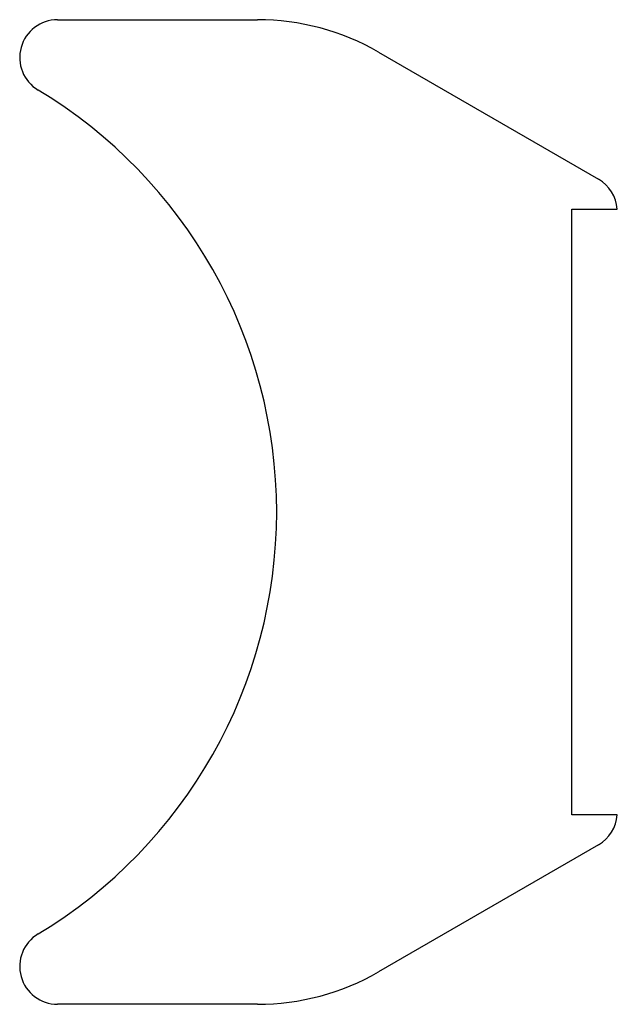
# Model space of a CAD drawing. Header units: millimetres. Extents: x 0 to 79, y 0 to 130.
import ezdxf

# ---------------------------------------------------------------- set-up
doc = ezdxf.new("R2010")
doc.units = ezdxf.units.MM
doc.linetypes.add('SLD-Sürekli', pattern=[0])

msp = doc.modelspace()

# ---------------------------------------------------------------- linework, layer by layer
at = {"color": 7, "linetype": 'SLD-Sürekli', "lineweight": 25}
for p, q in [((5.4, 130.4), (31.8, 130.4)), ((47.8, 126.11), (76.84, 109.34)), ((73.34, 25.4), (73.34, 105.4)), ((73.34, 105.4), (79.33, 105.4)), ((79.33, 25.4), (73.34, 25.4)), ((76.84, 21.46), (47.8, 4.69)), ((31.8, 0.4), (5.4, 0.4))]:
    msp.add_line(p, q, dxfattribs=at)
for centre, radius, start, end in [((5.4, 125.4), 5, 90, 238.9973), ((31.8, 98.4), 32, 60, 90), ((-30.66, 65.4), 65, 301.0027, 58.9973), ((74.34, 105.01), 5, 4.4363, 60), ((74.34, 25.79), 5, 300, 355.5637), ((5.4, 5.4), 5, 121.0027, 270), ((31.8, 32.4), 32, 270, 300)]:
    msp.add_arc(centre, radius, start, end, dxfattribs=at)

doc.saveas('drawing.dxf')
